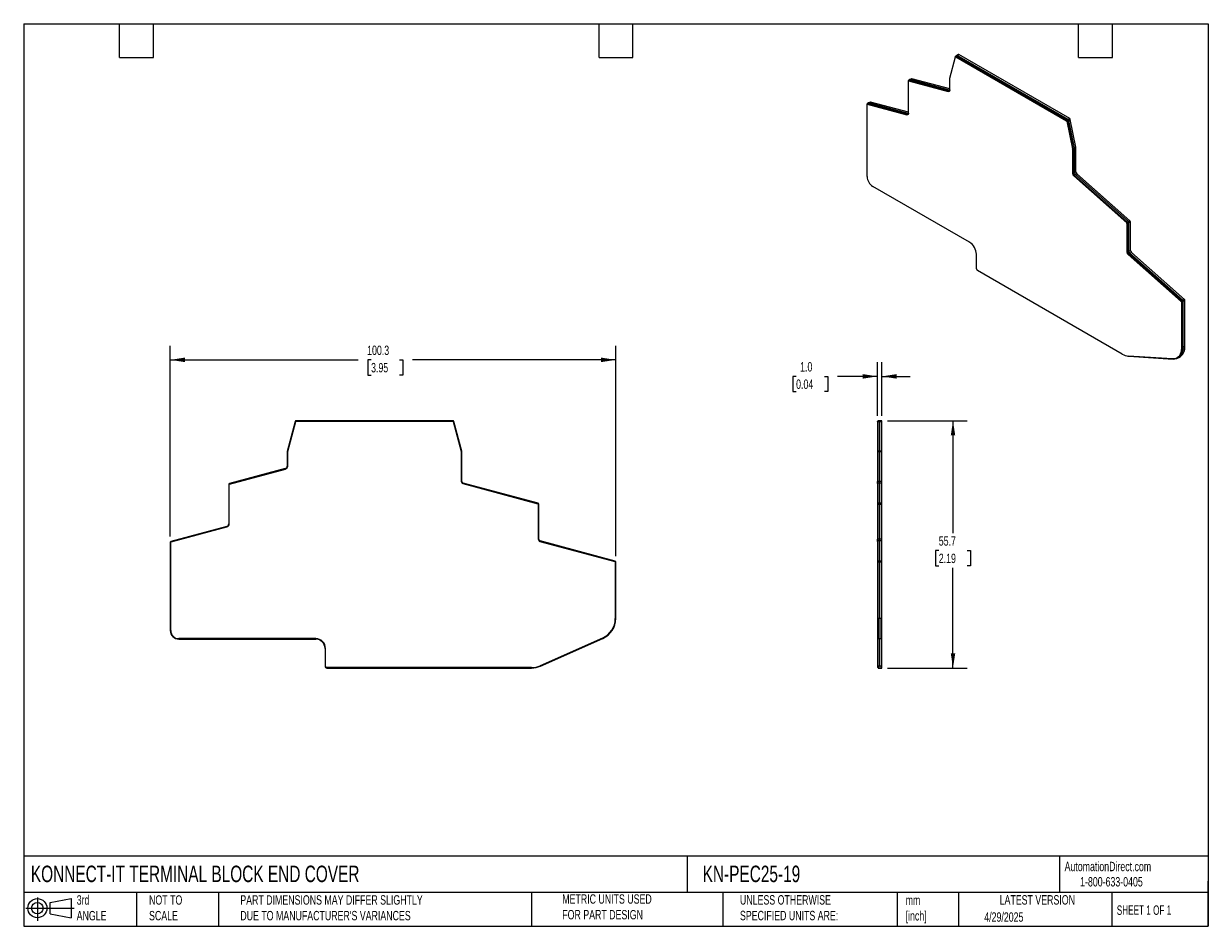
# Model space of a CAD drawing. Header units: millimetres. Extents: x 6 to 273, y 6 to 210.
import ezdxf

# ---------------------------------------------------------------- set-up
doc = ezdxf.new("R2010")
doc.units = ezdxf.units.MM
doc.linetypes.add('SLD-Solid', pattern=[0])
doc.layers.add('DIMENSIONS', color=140, linetype='SLD-Solid', lineweight=25)
doc.layers.add('TEXT', color=140, linetype='SLD-Solid', lineweight=25)
doc.layers.add('SLD-DEFPOINTS', color=7, linetype='Continuous')
doc.styles.add('SLDTEXTSTYLE0', font='TXT', dxfattribs={"width": 0.7})
doc.styles.add('SLDTEXTSTYLE1', font='TXT', dxfattribs={"width": 0.65})
doc.dimstyles.new('SLDDIMSTYLE0', dxfattribs={"dimtxt": 2.158008, "dimasz": 3.302, "dimexe": 0, "dimexo": 0.0625, "dimgap": 0.539502, "dimtad": 0, "dimtih": 1, "dimtoh": 1, "dimrnd": 1e-09, "dimzin": 12, "dimdsep": 46, "dimtxsty": 'SLDTEXTSTYLE0', "dimsah": 1, "dimcen": 0.09, "dimadec": 0, "dimazin": 3, "dimtfac": 1, "dimtofl": 0, "dimtmove": 0, "dimatfit": 3, "dimfxl": 0, "dimfrac": 2, "dimtolj": 1, "dimtzin": 12, "dimarcsym": 0})
doc.dimstyles.new('SLDDIMSTYLE1', dxfattribs={"dimtxt": 2.158008, "dimasz": 3.302, "dimexe": 0, "dimexo": 0.0625, "dimgap": 0.539502, "dimtad": 0, "dimtih": 1, "dimtoh": 1, "dimrnd": 1e-09, "dimzin": 4, "dimdsep": 46, "dimtxsty": 'SLDTEXTSTYLE0', "dimsah": 1, "dimcen": 0.09, "dimadec": 0, "dimazin": 1, "dimtfac": 1, "dimtmove": 0, "dimatfit": 0, "dimfxl": 0, "dimfrac": 2, "dimtolj": 1, "dimtzin": 12, "dimarcsym": 0})

# ---------------------------------------------------------------- blocks, each defined once
blk = doc.blocks.new('Block11')
at = {"color": 7, "linetype": 'SLD-Solid', "lineweight": 18}
for p, q in [((0, 2.88), (10.87, 2.88)), ((2.59, 5.31), (2.59, 0)), ((5.48, 4.17), (10.18, 5.03)), ((5.48, 1.6), (5.48, 4.17)), ((10.18, 5.03), (10.18, 0.73)), ((5.48, 1.6), (10.18, 0.73))]:
    blk.add_line(p, q, dxfattribs=at)
for radius in [2.15, 1.29]:
    blk.add_circle((2.59, 2.88), radius, dxfattribs=at)
blk = doc.blocks.new('Block12')
at = {"layer": 'SLD-DEFPOINTS'}
blk.add_blockref('Block11', (0, 0), dxfattribs=at)
blk = doc.blocks.new('_D')
at = {"layer": 'DIMENSIONS'}
for p, q in [((39.35, 94.07), (39.35, 137.04)), ((139.63, 89.65), (139.63, 137.04)), ((39.35, 133.87), (81.64, 133.87)), ((84.56, 133.87), (83.84, 133.87)), ((83.84, 133.87), (83.84, 130.44)), ((90.98, 133.87), (91.7, 133.87)), ((91.7, 133.87), (91.7, 130.44)), ((139.63, 133.87), (93.9, 133.87)), ((83.84, 130.44), (84.56, 130.44)), ((91.7, 130.44), (90.98, 130.44))]:
    blk.add_line(p, q, dxfattribs=at)
for points in [[(39.35, 133.87), (42.66, 133.36), (42.66, 134.38)], [(139.63, 133.87), (136.33, 134.38), (136.33, 133.36)]]:
    blk.add_solid(points, dxfattribs=at)
at = {"layer": 'DIMENSIONS', "char_height": 2.117, "attachment_point": 1, "style": 'SLDTEXTSTYLE0'}
for s, insert in [('100.3', (83.67, 137.08)), ('3.95', (84.56, 133.17))]:
    blk.add_mtext(s, dxfattribs=dict(at, insert=insert))
blk = doc.blocks.new('_D_1')
at = {"layer": 'DIMENSIONS'}
for p, q in [((198.57, 121.25), (198.57, 133.33)), ((199.57, 121.27), (199.57, 133.33)), ((180.25, 130.15), (179.53, 130.15)), ((179.53, 130.15), (179.53, 126.72)), ((186.67, 130.15), (187.39, 130.15)), ((187.39, 130.15), (187.39, 126.72)), ((198.57, 130.15), (189.59, 130.15)), ((199.57, 130.15), (205.92, 130.15)), ((179.53, 126.72), (180.25, 126.72)), ((187.39, 126.72), (186.67, 126.72))]:
    blk.add_line(p, q, dxfattribs=at)
for points in [[(198.57, 130.15), (195.27, 130.66), (195.27, 129.64)], [(199.57, 130.15), (202.88, 129.64), (202.88, 130.66)]]:
    blk.add_solid(points, dxfattribs=at)
at = {"layer": 'DIMENSIONS', "char_height": 2.117, "attachment_point": 1, "style": 'SLDTEXTSTYLE0'}
for s, insert in [('1.0', (181.15, 133.36)), ('0.04', (180.25, 129.45))]:
    blk.add_mtext(s, dxfattribs=dict(at, insert=insert))
blk = doc.blocks.new('_D_2')
at = {"layer": 'DIMENSIONS'}
for p, q in [((200.84, 120.15), (218.75, 120.15)), ((215.57, 120.15), (215.57, 94.86)), ((212.37, 90.95), (211.64, 90.95)), ((211.64, 90.95), (211.64, 87.52)), ((218.78, 90.95), (219.5, 90.95)), ((219.5, 90.95), (219.5, 87.52)), ((211.64, 87.52), (212.37, 87.52)), ((215.57, 64.5), (215.57, 87.03)), ((219.5, 87.52), (218.78, 87.52)), ((200.84, 64.5), (218.75, 64.5))]:
    blk.add_line(p, q, dxfattribs=at)
for points in [[(215.57, 120.15), (215.07, 116.85), (216.08, 116.85)], [(215.57, 64.5), (216.08, 67.8), (215.07, 67.8)]]:
    blk.add_solid(points, dxfattribs=at)
at = {"layer": 'DIMENSIONS', "char_height": 2.117, "attachment_point": 1, "style": 'SLDTEXTSTYLE0'}
for s, insert in [('55.7', (212.37, 94.16)), ('2.19', (212.37, 90.24))]:
    blk.add_mtext(s, dxfattribs=dict(at, insert=insert))

msp = doc.modelspace()

# ---------------------------------------------------------------- linework, layer by layer
for p, q in [((214.847, 197.309), (216.122, 202.068)), ((216.159, 202.19), (216.132, 202.088)), ((216.246, 202.155), (216.14, 202.094)), ((216.296, 202.15), (216.19, 202.089)), ((216.19, 202.089), (241.139, 187.686)), ((216.443, 202.385), (216.196, 202.242)), ((216.296, 202.232), (216.543, 202.375)), ((241.245, 187.829), (216.296, 202.232)), ((216.296, 202.15), (241.245, 187.748)), ((216.797, 202.589), (216.443, 202.385)), ((216.543, 202.375), (216.897, 202.579)), ((241.492, 187.972), (216.543, 202.375)), ((241.492, 187.972), (216.543, 202.375)), ((241.846, 188.176), (216.897, 202.579)), ((205.534, 189.371), (205.534, 196.619)), ((205.661, 196.726), (205.555, 196.665)), ((205.57, 196.721), (205.57, 196.673)), ((205.693, 196.729), (205.587, 196.668)), ((205.587, 196.668), (214.477, 194.286)), ((205.859, 196.956), (205.611, 196.813)), ((205.674, 196.818), (205.922, 196.961)), ((214.565, 194.437), (205.674, 196.818)), ((205.693, 196.729), (214.583, 194.348)), ((206.212, 197.16), (205.859, 196.956)), ((205.922, 196.961), (206.275, 197.165)), ((214.813, 194.58), (205.922, 196.961)), ((214.813, 194.58), (205.922, 196.961)), ((214.844, 194.87), (206.275, 197.165)), ((214.844, 194.627), (214.844, 197.29)), ((214.477, 194.286), (214.583, 194.348)), ((214.813, 194.58), (214.565, 194.437)), ((214.844, 194.598), (214.813, 194.58)), ((214.842, 194.573), (214.813, 194.58)), ((214.842, 194.573), (214.813, 194.58)), ((196.224, 175.124), (196.224, 191.363)), ((196.351, 191.47), (196.245, 191.409)), ((196.26, 191.465), (196.26, 191.418)), ((196.383, 191.473), (196.277, 191.412)), ((196.277, 191.412), (205.167, 189.03)), ((196.549, 191.7), (196.301, 191.557)), ((196.364, 191.563), (196.612, 191.705)), ((205.255, 189.181), (196.364, 191.563)), ((196.383, 191.473), (205.273, 189.092)), ((196.902, 191.904), (196.549, 191.7)), ((196.612, 191.705), (196.965, 191.91)), ((205.503, 189.324), (196.612, 191.705)), ((205.503, 189.324), (196.612, 191.705)), ((205.534, 189.614), (196.965, 191.91)), ((205.167, 189.03), (205.273, 189.092)), ((205.503, 189.324), (205.255, 189.181)), ((205.534, 189.342), (205.503, 189.324)), ((205.532, 189.317), (205.503, 189.324)), ((205.532, 189.317), (205.503, 189.324)), ((241.245, 187.748), (241.139, 187.686)), ((241.207, 187.586), (241.313, 187.648)), ((241.207, 187.586), (242.48, 181.362)), ((241.492, 187.972), (241.245, 187.829)), ((241.313, 187.648), (242.586, 181.424)), ((241.381, 187.629), (241.629, 187.772)), ((242.655, 181.405), (241.381, 187.629)), ((241.846, 188.176), (241.492, 187.972)), ((241.629, 187.772), (241.982, 187.976)), ((242.902, 181.548), (241.629, 187.772)), ((242.902, 181.548), (241.629, 187.772)), ((243.256, 181.752), (241.982, 187.976)), ((242.586, 181.424), (242.48, 181.362)), ((242.589, 181.401), (242.483, 181.34)), ((242.589, 181.401), (242.589, 175.906)), ((242.902, 181.548), (242.655, 181.405)), ((242.66, 181.36), (242.907, 181.503)), ((242.66, 175.866), (242.66, 181.36)), ((243.256, 181.752), (242.902, 181.548)), ((242.907, 181.503), (243.261, 181.707)), ((242.907, 176.008), (242.907, 181.503)), ((242.907, 176.008), (242.907, 181.503)), ((243.261, 176.213), (243.261, 181.707)), ((242.483, 181.34), (242.483, 175.845)), ((243.261, 176.213), (242.907, 176.008)), ((242.483, 175.845), (242.589, 175.906)), ((242.907, 176.008), (242.66, 175.866)), ((242.851, 175.361), (242.745, 175.3)), ((242.745, 175.3), (254.685, 164.712)), ((242.851, 175.361), (254.791, 164.774)), ((243.117, 175.572), (242.869, 175.429)), ((254.809, 164.842), (242.869, 175.429)), ((243.47, 175.776), (243.117, 175.572)), ((255.057, 164.985), (243.117, 175.572)), ((255.057, 164.985), (243.117, 175.572)), ((255.41, 165.189), (243.47, 175.776)), ((219.307, 160.329), (197.497, 172.92)), ((254.791, 164.774), (254.685, 164.712)), ((254.843, 164.665), (254.737, 164.603)), ((254.737, 164.603), (254.737, 158.14)), ((255.057, 164.985), (254.809, 164.842)), ((254.843, 164.665), (254.843, 158.201)), ((254.914, 164.624), (255.161, 164.767)), ((254.914, 158.161), (254.914, 164.624)), ((255.41, 165.189), (255.057, 164.985)), ((255.161, 164.767), (255.515, 164.971)), ((255.161, 158.304), (255.161, 164.767)), ((255.161, 158.304), (255.161, 164.767)), ((255.515, 158.508), (255.515, 164.971)), ((220.863, 154.357), (220.863, 157.635)), ((254.737, 158.14), (254.843, 158.201)), ((255.161, 158.304), (254.914, 158.161)), ((255.105, 157.656), (254.999, 157.595)), ((254.999, 157.595), (266.936, 147.01)), ((255.105, 157.656), (267.043, 147.071)), ((255.371, 157.867), (255.124, 157.724)), ((267.061, 147.139), (255.124, 157.724)), ((255.515, 158.508), (255.161, 158.304)), ((255.725, 158.071), (255.371, 157.867)), ((267.308, 147.282), (255.371, 157.867)), ((267.308, 147.282), (255.371, 157.867)), ((267.662, 147.486), (255.725, 158.071)), ((253.674, 135.17), (221.075, 153.99)), ((267.043, 147.071), (266.936, 147.01)), ((267.095, 146.962), (266.989, 146.901)), ((266.989, 146.901), (266.989, 136.484)), ((267.308, 147.282), (267.061, 147.139)), ((267.095, 146.962), (267.095, 136.545)), ((267.166, 146.921), (267.413, 147.064)), ((267.166, 136.504), (267.166, 146.921)), ((267.662, 147.486), (267.308, 147.282)), ((267.413, 147.064), (267.767, 147.268)), ((267.413, 136.647), (267.413, 147.064)), ((267.413, 136.647), (267.413, 147.064)), ((267.767, 136.851), (267.767, 147.268)), ((267.095, 136.545), (266.989, 136.484)), ((267.413, 136.647), (267.166, 136.504)), ((267.767, 136.851), (267.413, 136.647)), ((264.971, 134.067), (255.051, 134.713)), ((255.185, 134.683), (265.106, 134.037)), ((265.995, 134.287), (266.101, 134.349)), ((266.151, 134.262), (266.398, 134.405)), ((266.398, 134.405), (266.752, 134.609)), ((102.972, 120.151), (67.689, 120.151)), ((67.689, 120.051), (102.972, 120.051)), ((198.724, 120.051), (198.574, 120.051)), ((198.574, 119.977), (198.574, 120.051)), ((199.074, 120.151), (198.724, 120.151)), ((198.724, 120.151), (198.724, 120.002)), ((199.574, 120.151), (199.074, 120.151)), ((199.074, 120.151), (199.074, 120.002)), ((199.074, 120.151), (199.074, 120.002)), ((199.574, 120.002), (199.574, 120.151)), ((67.496, 120.002), (65.693, 113.274)), ((65.789, 113.248), (67.592, 119.977)), ((103.068, 119.977), (104.869, 113.255)), ((104.966, 113.281), (103.165, 120.002)), ((198.574, 119.977), (198.724, 119.977)), ((198.574, 119.977), (198.574, 113.255)), ((198.724, 120.002), (199.074, 120.002)), ((198.724, 113.281), (198.724, 120.002)), ((199.074, 120.002), (199.574, 120.002)), ((199.074, 113.281), (199.074, 120.002)), ((199.074, 113.281), (199.074, 120.002)), ((199.574, 113.281), (199.574, 120.002)), ((65.686, 113.222), (65.686, 109.96)), ((65.786, 109.96), (65.786, 113.222)), ((104.873, 113.229), (104.873, 106.5)), ((104.973, 106.5), (104.973, 113.229)), ((198.724, 113.255), (198.574, 113.255)), ((198.574, 113.255), (198.574, 113.229)), ((198.724, 113.229), (198.574, 113.229)), ((198.574, 113.229), (198.574, 106.5)), ((199.074, 113.281), (198.724, 113.281)), ((198.724, 113.281), (198.724, 113.229)), ((198.724, 113.229), (199.074, 113.229)), ((198.724, 106.5), (198.724, 113.229)), ((199.574, 113.281), (199.074, 113.281)), ((199.074, 113.281), (199.074, 113.229)), ((199.074, 113.281), (199.074, 113.229)), ((199.074, 113.229), (199.574, 113.229)), ((199.074, 106.5), (199.074, 113.229)), ((199.074, 106.5), (199.074, 113.229)), ((199.574, 113.229), (199.574, 113.281)), ((199.574, 106.5), (199.574, 113.229)), ((65.241, 109.381), (52.668, 106.012)), ((52.694, 105.915), (65.267, 109.284)), ((52.52, 105.819), (52.52, 96.942)), ((52.62, 96.942), (52.62, 105.819)), ((105.243, 106.017), (122.129, 101.492)), ((122.155, 101.589), (105.269, 106.113)), ((198.574, 106.5), (198.724, 106.5)), ((198.574, 106.017), (198.574, 106.5)), ((198.724, 106.017), (198.574, 106.017)), ((198.574, 106.017), (198.574, 101.492)), ((199.074, 106.5), (198.724, 106.5)), ((198.724, 106.113), (198.724, 106.5)), ((199.074, 106.113), (198.724, 106.113)), ((198.724, 101.589), (198.724, 106.113)), ((199.574, 106.5), (199.074, 106.5)), ((199.074, 106.113), (199.074, 106.5)), ((199.074, 106.113), (199.074, 106.5)), ((199.574, 106.113), (199.074, 106.113)), ((199.074, 101.589), (199.074, 106.113)), ((199.074, 101.589), (199.074, 106.113)), ((199.574, 106.113), (199.574, 106.5)), ((199.574, 101.589), (199.574, 106.113)), ((122.203, 101.396), (122.203, 93.48)), ((122.303, 93.48), (122.303, 101.396)), ((198.724, 101.492), (198.574, 101.492)), ((198.574, 101.492), (198.574, 101.396)), ((198.724, 101.396), (198.574, 101.396)), ((198.574, 101.396), (198.574, 93.48)), ((199.074, 101.589), (198.724, 101.589)), ((198.724, 101.589), (198.724, 101.396)), ((198.724, 101.396), (199.074, 101.396)), ((198.724, 93.48), (198.724, 101.396)), ((199.574, 101.589), (199.074, 101.589)), ((199.074, 101.589), (199.074, 101.396)), ((199.074, 101.589), (199.074, 101.396)), ((199.074, 101.396), (199.574, 101.396)), ((199.074, 93.48), (199.074, 101.396)), ((199.074, 93.48), (199.074, 101.396)), ((199.574, 101.396), (199.574, 101.589)), ((199.574, 93.48), (199.574, 101.396)), ((52.075, 96.362), (39.502, 92.993)), ((39.527, 92.896), (52.101, 96.265)), ((198.574, 93.48), (198.724, 93.48)), ((198.574, 92.997), (198.574, 93.48)), ((199.074, 93.48), (198.724, 93.48)), ((198.724, 93.094), (198.724, 93.48)), ((199.574, 93.48), (199.074, 93.48)), ((199.074, 93.094), (199.074, 93.48)), ((199.074, 93.094), (199.074, 93.48)), ((199.574, 93.094), (199.574, 93.48)), ((39.353, 92.8), (39.353, 72.912)), ((39.453, 72.912), (39.453, 92.8)), ((122.574, 92.997), (139.455, 88.474)), ((139.481, 88.57), (122.599, 93.094)), ((198.724, 92.997), (198.574, 92.997)), ((198.574, 92.997), (198.574, 88.474)), ((199.074, 93.094), (198.724, 93.094)), ((198.724, 88.57), (198.724, 93.094)), ((199.574, 93.094), (199.074, 93.094)), ((199.074, 88.57), (199.074, 93.094)), ((199.074, 88.57), (199.074, 93.094)), ((199.574, 88.57), (199.574, 93.094)), ((139.53, 88.377), (139.53, 75.62)), ((139.63, 75.62), (139.63, 88.377)), ((198.724, 88.474), (198.574, 88.474)), ((198.574, 88.474), (198.574, 88.377)), ((198.574, 88.377), (198.574, 75.62)), ((198.724, 88.377), (198.574, 88.377)), ((199.074, 88.57), (198.724, 88.57)), ((198.724, 88.57), (198.724, 88.377)), ((198.724, 75.62), (198.724, 88.377)), ((198.724, 88.377), (199.074, 88.377)), ((199.574, 88.57), (199.074, 88.57)), ((199.074, 88.57), (199.074, 88.377)), ((199.074, 88.57), (199.074, 88.377)), ((199.074, 88.377), (199.574, 88.377)), ((199.074, 75.62), (199.074, 88.377)), ((199.074, 75.62), (199.074, 88.377)), ((199.574, 88.377), (199.574, 88.57)), ((199.574, 75.62), (199.574, 88.377)), ((198.574, 75.62), (198.574, 71.234)), ((198.724, 75.62), (198.574, 75.62)), ((198.724, 75.62), (198.724, 71.142)), ((199.074, 75.62), (198.724, 75.62)), ((199.074, 75.62), (199.074, 71.142)), ((199.574, 75.62), (199.074, 75.62)), ((199.074, 75.62), (199.074, 71.142)), ((199.574, 71.142), (199.574, 75.62)), ((72.097, 71.112), (41.253, 71.112)), ((41.253, 71.012), (72.097, 71.012)), ((136.676, 71.234), (122.646, 65.011)), ((122.687, 64.919), (136.716, 71.142)), ((198.724, 71.234), (198.574, 71.234)), ((198.574, 71.234), (198.574, 65.011)), ((198.724, 71.142), (199.074, 71.142)), ((198.724, 64.919), (198.724, 71.142)), ((199.074, 71.142), (199.574, 71.142)), ((199.074, 64.919), (199.074, 71.142)), ((199.074, 64.919), (199.074, 71.142)), ((199.574, 64.919), (199.574, 71.142)), ((74.197, 68.912), (74.197, 64.898)), ((74.297, 64.898), (74.297, 68.912)), ((120.7, 64.598), (74.597, 64.598)), ((74.597, 64.498), (120.7, 64.498)), ((198.724, 65.011), (198.574, 65.011)), ((198.574, 65.011), (198.574, 64.598)), ((198.724, 64.598), (198.574, 64.598)), ((199.074, 64.919), (198.724, 64.919)), ((198.724, 64.919), (198.724, 64.498)), ((198.724, 64.498), (199.074, 64.498)), ((199.574, 64.919), (199.074, 64.919)), ((199.074, 64.919), (199.074, 64.498)), ((199.074, 64.919), (199.074, 64.498)), ((199.074, 64.498), (199.574, 64.498)), ((199.574, 64.498), (199.574, 64.919))]:
    msp.add_line(p, q)
at = {"flags": 128}
for points in [[(216.122, 202.068), (216.125, 202.078), (216.131, 202.087), (216.138, 202.093), (216.147, 202.097), (216.157, 202.098), (216.167, 202.098), (216.178, 202.094), (216.19, 202.089)], [(216.159, 202.19), (216.167, 202.21), (216.178, 202.227), (216.193, 202.24), (216.21, 202.248), (216.229, 202.251), (216.25, 202.249), (216.273, 202.243), (216.296, 202.232)], [(205.534, 196.619), (205.535, 196.632), (205.538, 196.643), (205.543, 196.653), (205.549, 196.66), (205.557, 196.666), (205.566, 196.669), (205.576, 196.67), (205.587, 196.668)], [(205.57, 196.721), (205.572, 196.747), (205.577, 196.769), (205.586, 196.789), (205.599, 196.804), (205.614, 196.815), (205.632, 196.821), (205.653, 196.822), (205.674, 196.818)], [(214.844, 194.627), (214.838, 194.537), (214.818, 194.458), (214.786, 194.391), (214.742, 194.338), (214.688, 194.3), (214.624, 194.278), (214.554, 194.274), (214.477, 194.286)], [(196.224, 191.363), (196.225, 191.376), (196.228, 191.387), (196.233, 191.397), (196.239, 191.405), (196.247, 191.41), (196.256, 191.413), (196.266, 191.414), (196.277, 191.412)], [(196.26, 191.465), (196.262, 191.491), (196.267, 191.514), (196.276, 191.533), (196.289, 191.548), (196.304, 191.559), (196.322, 191.565), (196.343, 191.566), (196.364, 191.563)], [(205.534, 189.371), (205.528, 189.281), (205.508, 189.202), (205.476, 189.135), (205.432, 189.082), (205.378, 189.044), (205.314, 189.022), (205.244, 189.018), (205.167, 189.03)], [(266.989, 136.484), (266.961, 135.999), (266.878, 135.555), (266.741, 135.157), (266.552, 134.814), (266.315, 134.53), (266.034, 134.311), (265.712, 134.159), (265.356, 134.077), (264.971, 134.067)], [(267.166, 136.504), (267.137, 136.009), (267.052, 135.556), (266.912, 135.15), (266.72, 134.8), (266.478, 134.51), (266.191, 134.286), (265.863, 134.131), (265.499, 134.047), (265.106, 134.037)]]:
    msp.add_lwpolyline(points, dxfattribs=at)
for centre, radius, start, end in [((216.267, 202.109), 0.0507, 54.67248, 114.01715), ((216.485, 202.292), 0.101, 54.67248, 114.01715), ((216.485, 202.292), 0.101, 54.67248, 114.01715), ((216.839, 202.499), 0.099, 53.84981, 114.83982), ((205.68, 196.691), 0.0403, 71.85037, 118.3616), ((205.897, 196.885), 0.0806, 71.85037, 118.3616), ((205.897, 196.885), 0.0806, 71.85037, 118.3616), ((206.25, 197.089), 0.0806, 71.85037, 118.3616), ((214.921, 197.29), 0.0765, 165.57354, 180.51047), ((214.64, 194.651), 0.227, 250.7983, 331.13631), ((214.673, 194.642), 0.308, 253.16775, 284.19564), ((196.37, 191.435), 0.0403, 71.82514, 118.38682), ((196.587, 191.629), 0.0806, 71.85035, 118.36161), ((196.587, 191.629), 0.0806, 71.85035, 118.36161), ((196.94, 191.833), 0.0806, 71.85035, 118.36161), ((205.33, 189.395), 0.227, 250.7983, 331.13632), ((205.363, 189.387), 0.308, 253.16776, 284.19564), ((241.053, 187.555), 0.157, 11.62779, 57.06613), ((241.074, 187.566), 0.313, 11.62779, 57.06613), ((241.159, 187.616), 0.157, 11.62779, 57.06613), ((241.322, 187.709), 0.313, 11.62779, 57.06613), ((241.322, 187.709), 0.313, 11.62779, 57.06613), ((241.675, 187.913), 0.313, 11.62779, 57.06613), ((242.37, 181.339), 0.113, 0.34601, 11.86521), ((242.476, 181.4), 0.113, 0.34601, 11.86521), ((242.434, 181.359), 0.226, 0.34601, 11.86521), ((242.681, 181.502), 0.226, 0.34601, 11.86521), ((242.681, 181.502), 0.226, 0.34601, 11.86521), ((243.035, 181.706), 0.226, 0.34529, 11.86699), ((243.887, 176.245), 0.627, 182.93464, 228.37161), ((198.988, 175.25), 2.766, 182.60547, 237.39452), ((243.265, 175.885), 0.784, 182.93464, 228.37161), ((243.371, 175.947), 0.784, 182.93458, 228.37172), ((243.286, 175.898), 0.627, 182.93464, 228.37161), ((243.533, 176.041), 0.627, 182.93464, 228.37161), ((243.533, 176.041), 0.627, 182.93464, 228.37161), ((254.581, 164.595), 0.157, 2.93469, 48.37161), ((254.687, 164.657), 0.157, 2.93469, 48.37161), ((254.601, 164.608), 0.313, 2.93469, 48.37161), ((254.848, 164.751), 0.313, 2.93469, 48.37161), ((254.848, 164.751), 0.313, 2.93469, 48.37161), ((255.202, 164.955), 0.313, 2.93469, 48.37161), ((217.485, 157.481), 3.381, 2.60548, 57.39452), ((255.52, 158.18), 0.784, 182.93469, 228.37161), ((255.626, 158.242), 0.784, 182.93469, 228.37161), ((255.54, 158.193), 0.627, 182.93469, 228.37161), ((255.787, 158.336), 0.627, 182.93469, 228.37161), ((255.787, 158.336), 0.627, 182.93469, 228.37161), ((256.141, 158.54), 0.627, 182.93469, 228.37161), ((221.323, 154.378), 0.461, 182.60547, 237.39459), ((266.832, 146.893), 0.157, 2.93463, 48.37161), ((266.938, 146.954), 0.157, 2.93463, 48.37161), ((266.853, 146.905), 0.313, 2.93463, 48.37161), ((267.1, 147.048), 0.313, 2.93463, 48.37161), ((267.1, 147.048), 0.313, 2.93463, 48.37161), ((267.454, 147.252), 0.313, 2.9346, 48.37168), ((264.811, 136.256), 2.302, 304.07165, 7.21527), ((265.081, 136.352), 2.35, 304.07167, 7.21551), ((265.081, 136.352), 2.35, 304.07167, 7.21551), ((265.294, 136.62), 2.484, 305.94369, 5.3435), ((255.352, 137.918), 3.219, 238.58041, 264.61859), ((255.365, 137.282), 2.606, 255.71393, 266.04605), ((67.689, 119.951), 0.2, 90.00007, 164.99998), ((67.689, 119.951), 0.1, 90.00007, 164.99998), ((102.972, 119.951), 0.2, 15.00001, 90.00007), ((102.972, 119.951), 0.1, 15.00001, 90.00007), ((65.886, 113.222), 0.2, 164.99998, 180.00001), ((65.886, 113.222), 0.1, 164.99998, 180.00001), ((104.773, 113.229), 0.1, 0.00001, 15.00001), ((104.773, 113.229), 0.2, 0.00001, 15.00001), ((65.086, 109.96), 0.6, 285.00023, 0.00001), ((65.086, 109.96), 0.7, 285.00023, 0.00001), ((52.72, 105.819), 0.2, 105.00003, 179.99972), ((52.72, 105.819), 0.1, 105.00003, 179.99972), ((105.373, 106.5), 0.5, 180.00001, 255), ((105.373, 106.5), 0.4, 180.00001, 255), ((122.103, 101.396), 0.1, 0.00008, 75), ((122.103, 101.396), 0.2, 0.00008, 75), ((51.92, 96.942), 0.6, 285.00023, 359.99972), ((51.92, 96.942), 0.7, 285.00023, 359.99972), ((122.703, 93.48), 0.5, 180.00008, 255), ((122.703, 93.48), 0.4, 180.00008, 255), ((39.553, 92.8), 0.2, 105.00002, 179.99999), ((39.553, 92.8), 0.1, 105.00002, 179.99999), ((139.43, 88.377), 0.1, 0, 75), ((139.43, 88.377), 0.2, 0, 75), ((134.73, 75.622), 4.8, 293.92117, 359.98115), ((134.73, 75.622), 4.9, 293.92117, 359.98134), ((41.253, 72.912), 1.9, 180, 270), ((41.253, 72.912), 1.8, 179.99999, 270), ((72.097, 68.912), 2.2, 0, 90), ((72.097, 68.912), 2.1, 0, 90), ((74.597, 64.898), 0.4, 180, 270.00011), ((74.597, 64.898), 0.3, 180, 270.00011), ((120.7, 69.398), 4.8, 270, 293.92117), ((120.7, 69.398), 4.9, 270, 293.92117)]:
    msp.add_arc(centre, radius, start, end)
at = {"layer": 'TEXT'}
for p, q in [((6.35, 209.55), (273.05, 209.55)), ((6.35, 209.55), (6.35, 6.35)), ((27.94, 201.93), (27.94, 209.55)), ((35.56, 201.93), (35.56, 209.55)), ((135.89, 201.93), (135.89, 209.55)), ((143.51, 201.93), (143.51, 209.55)), ((243.84, 201.93), (243.84, 209.55)), ((251.46, 201.93), (251.46, 209.55)), ((273.05, 209.55), (273.05, 6.35)), ((27.94, 201.93), (35.56, 201.93)), ((135.89, 201.93), (143.51, 201.93)), ((243.84, 201.93), (251.46, 201.93)), ((273.05, 22.126), (6.35, 22.126)), ((155.759, 22.126), (155.759, 13.97)), ((239.575, 22.126), (239.575, 13.97)), ((273.05, 6.35), (273.05, 16.51)), ((273.05, 13.97), (6.35, 13.97)), ((31.75, 13.97), (31.75, 6.35)), ((50.212, 13.97), (50.212, 6.35)), ((120.646, 13.97), (120.646, 6.35)), ((163.78, 13.97), (163.78, 6.35)), ((203.024, 13.97), (203.024, 6.35)), ((216.812, 13.97), (216.812, 6.35)), ((251.349, 13.97), (251.349, 6.35)), ((6.35, 6.35), (273.05, 6.35))]:
    msp.add_line(p, q, dxfattribs=at)

# ---------------------------------------------------------------- block references
at = {"layer": 'SLD-DEFPOINTS'}
msp.add_blockref('Block12', (6.838, 7.554), dxfattribs=at)

# ---------------------------------------------------------------- texts
at = {"layer": 'TEXT'}
for s, insert, char_height, attachment_point, style in [('KONNECT-IT TERMINAL BLOCK END COVER', (7.966, 20.006), 3.70417, 1, 'SLDTEXTSTYLE0'), ('KN-PEC25-19', (159.208, 20.006), 3.70417, 1, 'SLDTEXTSTYLE0'), ('AutomationDirect.com', (240.695, 20.877), 2.11667, 1, 'SLDTEXTSTYLE0'), ('1-800-633-0405', (244.192, 17.437), 2.11667, 1, 'SLDTEXTSTYLE0'), ('3rd^JANGLE', (18.282, 13.338), 2.1167, 1, 'SLDTEXTSTYLE0'), ('NOT TO^JSCALE', (34.575, 13.338), 2.11667, 1, 'SLDTEXTSTYLE0'), ("PART DIMENSIONS MAY DIFFER SLIGHTLY ^JDUE TO MANUFACTURER'S VARIANCES", (55.119, 13.341), 2.11667, 1, 'SLDTEXTSTYLE0'), ('METRIC UNITS USED ^JFOR PART DESIGN', (127.604, 13.556), 2.11667, 1, 'SLDTEXTSTYLE0'), ('UNLESS OTHERWISE ^JSPECIFIED UNITS ARE:', (167.608, 13.361), 2.11667, 1, 'SLDTEXTSTYLE0'), ('LATEST VERSION', (234.552, 13.364), 2.11667, 2, 'SLDTEXTSTYLE0'), ('mm^J[inch]', (204.907, 13.297), 2.1167, 1, 'SLDTEXTSTYLE0'), ('SHEET 1 OF 1', (252.441, 11.051), 2.11667, 1, 'SLDTEXTSTYLE1'), ('4/29/2025', (222.613, 9.497), 2.1167, 1, 'SLDTEXTSTYLE0')]:
    msp.add_mtext(s, dxfattribs=dict(at, insert=insert, char_height=char_height, attachment_point=attachment_point, style=style))

# ---------------------------------------------------------------- dimensions: what is measured, and where the dimension line sits
at = {"layer": 'DIMENSIONS'}
for base, p1, p2, angle, picture, middle in [((39.353, 133.868), (139.63, 88.377), (39.353, 92.8), 359.99999, '_D', (87.77, 133.868)), ((215.574, 64.498), (199.574, 120.151), (199.574, 64.498), 90, '_D_2', (215.574, 90.945))]:
    dim = msp.add_linear_dim(base=base, p1=p1, p2=p2, angle=angle, dimstyle='SLDDIMSTYLE0', dxfattribs=at)
    dim.commit()
    dim.dimension.update_dxf_attribs({"geometry": picture, "text_midpoint": middle, "dimtype": 160})
dim = msp.add_linear_dim(base=(198.574, 130.151), p1=(199.574, 120.002), p2=(198.574, 119.977), dimstyle='SLDDIMSTYLE1', dxfattribs=at)
dim.commit()
dim.dimension.update_dxf_attribs({"geometry": '_D_1', "text_midpoint": (183.461, 130.151), "dimtype": 160})

doc.saveas('drawing.dxf')
